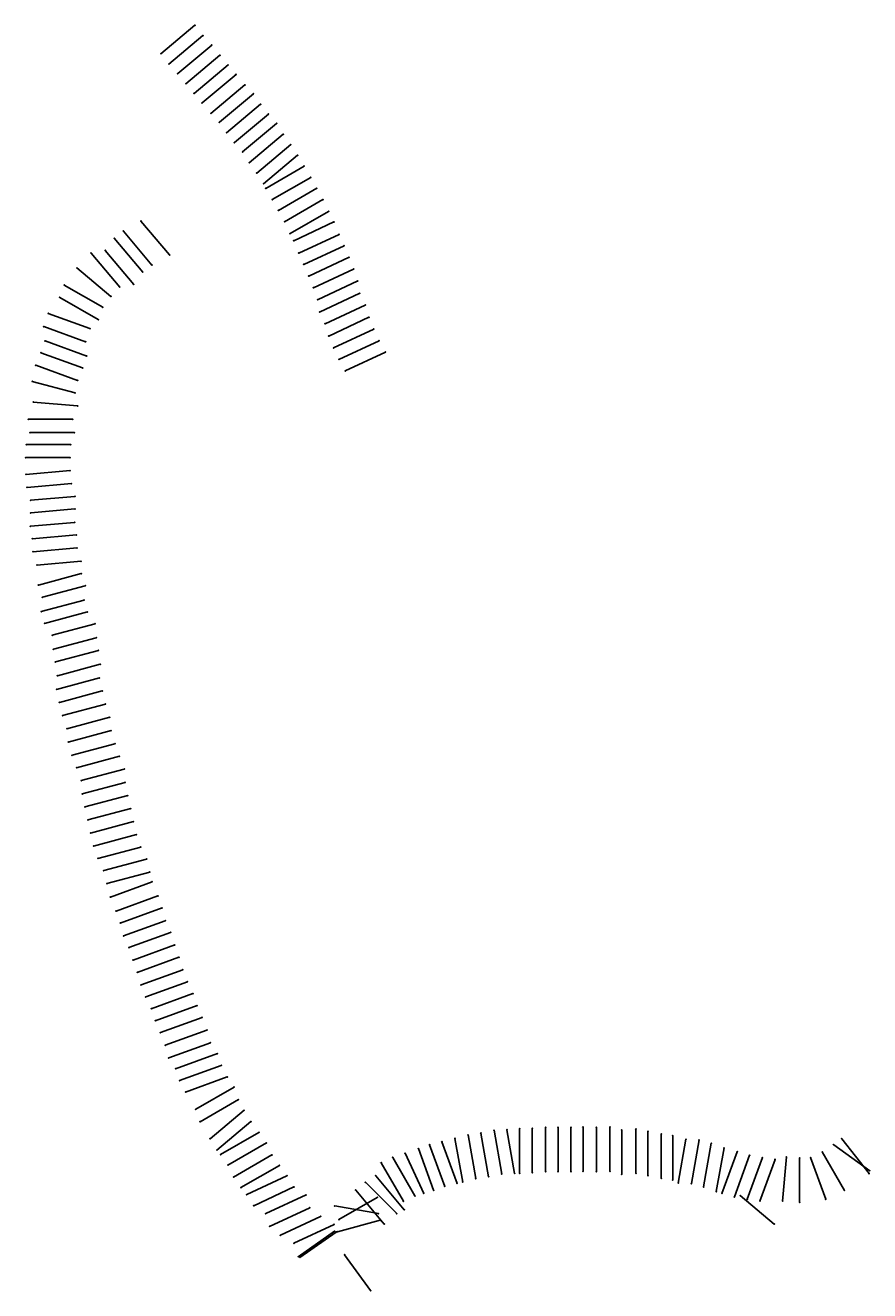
# Model space of a CAD drawing. Extents: x 1674383 to 1740985, y 236973 to 336821.
import ezdxf

# ---------------------------------------------------------------- set-up
doc = ezdxf.new("R2010")
doc.units = 0

msp = doc.modelspace()

# ---------------------------------------------------------------- linework, layer by layer
at = {"layer": 'LAYER001', "color": 1}
for p in [(1687764, 336820), (1688395, 336009), (1685082, 334571), (1689087, 335258), (1685714, 333759), (1689727, 334464), (1690375, 333696), (1686406, 333008), (1691011, 332942), (1687045, 332214), (1691704, 332113), (1687694, 331446), (1688330, 330692), (1692372, 331424), (1692936, 330596), (1689023, 329863), (1693560, 329811), (1689691, 329174), (1694208, 329079), (1690255, 328346), (1690878, 327561), (1694732, 328220), (1691527, 326829), (1695318, 327404), (1695855, 326568), (1692050, 325970), (1696376, 325706), (1692637, 325154), (1696892, 324821), (1693174, 324318), (1693345, 323956), (1697375, 323958), (1693861, 323071), (1697862, 323064), (1694344, 322208), (1698301, 322130), (1682116, 320578), (1683506, 321379), (1694831, 321314), (1698729, 321302), (1681400, 320024), (1695270, 320380), (1695557, 319823), (1699128, 320327), (1679576, 318851), (1680689, 319053), (1685756, 318698), (1695956, 318848), (1699523, 319428), (1699918, 318514), (1678459, 317678), (1684366, 317897), (1696351, 317949), (1700278, 317586), (1683650, 317342), (1696745, 317035), (1700609, 316649), (1677460, 316325), (1681826, 316169), (1682939, 316372), (1697106, 316107), (1700766, 315674), (1677101, 315352), (1680491, 314575), (1681140, 315428), (1697437, 315169), (1701197, 314747), (1676191, 314083), (1680132, 313602), (1697594, 314195), (1701491, 313779), (1675842, 313050), (1679480, 312886), (1698025, 313267), (1701872, 312847), (1675940, 311921), (1679131, 311853), (1698319, 312300), (1702290, 311935), (1675610, 310981), (1679229, 310723), (1698700, 311368), (1702790, 311032), (1675211, 310002), (1678899, 309784), (1699117, 310456), (1699618, 309553), (1674933, 308719), (1678500, 308805), (1678314, 307813), (1675015, 307088), (1678501, 306783), (1674610, 305736), (1678110, 305736), (1674741, 304685), (1678241, 304685), (1674451, 303740), (1677951, 303740), (1674411, 302715), (1677911, 302715), (1677910, 301685), (1674424, 301380), (1678015, 300658), (1674528, 300352), (1678290, 299650), (1674803, 299345), (1678292, 298654), (1674805, 298349), (1678275, 297601), (1674788, 297296), (1678411, 296613), (1674924, 296308), (1678468, 295582), (1674981, 295277), (1675298, 294227), (1678785, 294532), (1678800, 293562), (1675419, 292657), (1679105, 292597), (1675725, 291692), (1675635, 290564), (1679016, 291469), (1675900, 289623), (1679280, 290529), (1679891, 289593), (1676510, 288687), (1676596, 287589), (1679976, 288495), (1676762, 286594), (1680143, 287500), (1680296, 286402), (1676915, 285496), (1680232, 285320), (1676851, 284414), (1680451, 284303), (1677070, 283397), (1680697, 283258), (1677317, 282352), (1681042, 282218), (1677661, 281312), (1681153, 281164), (1677772, 280258), (1681451, 280135), (1678070, 279229), (1681805, 279140), (1678425, 278234), (1682180, 278134), (1678799, 277228), (1682254, 277077), (1678873, 276171), (1682464, 276046), (1679083, 275140), (1682697, 275020), (1679316, 274115), (1682914, 273985), (1679533, 273079), (1683151, 272961), (1679770, 272055), (1683485, 271983), (1680105, 271077), (1683953, 271029), (1680572, 270123), (1684198, 270005), (1680817, 269099), (1684388, 269235), (1681099, 268038), (1684836, 268125), (1681547, 266928), (1685165, 267183), (1681876, 265986), (1685425, 266166), (1682136, 264969), (1685843, 265244), (1682554, 264046), (1686167, 264261), (1682878, 263064), (1686499, 263287), (1683210, 262090), (1686797, 262296), (1683508, 261099), (1687170, 261348), (1683881, 260151), (1687604, 260417), (1684315, 259220), (1687926, 259476), (1684637, 258279), (1688322, 258536), (1685033, 257338), (1688705, 257543), (1685416, 256346), (1688983, 256533), (1689531, 255682), (1685694, 255336), (1689836, 254743), (1686242, 254485), (1690312, 253846), (1686547, 253546), (1687023, 252649), (1690856, 253038), (1691194, 252058), (1687825, 251288), (1691639, 251208), (1688162, 250308), (1692178, 250319), (1711352, 249627), (1712374, 249672), (1713372, 249745), (1714365, 249790), (1715420, 249854), (1716404, 249876), (1717423, 249869), (1718383, 249879), (1719429, 249870), (1720493, 249892), (1721431, 249653), (1722542, 249721), (1688958, 248959), (1692813, 249465), (1693397, 248628), (1707246, 248723), (1708274, 248989), (1709310, 249263), (1710315, 249408), (1723495, 249547), (1724547, 249340), (1725448, 249216), (1726487, 248917), (1727533, 248867), (1738779, 248966), (1689497, 248069), (1689782, 247715), (1693836, 247693), (1704337, 247824), (1705385, 248186), (1706273, 248485), (1728486, 248610), (1729497, 248245), (1730533, 247934), (1731507, 247660), (1737245, 247919), (1738154, 248492), (1690366, 246878), (1694423, 246855), (1702463, 247063), (1703367, 247484), (1732525, 247473), (1733528, 247331), (1734414, 247526), (1735454, 247456), (1736323, 247482), (1690805, 245943), (1695016, 246038), (1702020, 246041), (1709918, 245816), (1710923, 245961), (1711959, 246180), (1712982, 246225), (1713372, 246245), (1714365, 246290), (1715420, 246354), (1716404, 246376), (1717423, 246369), (1718383, 246379), (1719429, 246370), (1720493, 246392), (1721431, 246153), (1722542, 246221), (1723495, 246047), (1724547, 245840), (1725448, 245716), (1740934, 246208), (1740985, 246434), (1691392, 245105), (1695567, 245157), (1700449, 244914), (1701204, 245536), (1705817, 244652), (1706582, 244897), (1707471, 245197), (1708443, 245434), (1708881, 245542), (1725880, 245470), (1726925, 245420), (1727878, 245163), (1728889, 244798), (1729336, 244645), (1738995, 244888), (1691844, 244558), (1692395, 243678), (1696525, 244534), (1698786, 243669), (1702146, 244334), (1704213, 244032), (1705117, 244453), (1730310, 244371), (1730780, 244477), (1731328, 244184), (1732331, 244042), (1734109, 244039), (1735454, 243956), (1737520, 244193), (1693353, 243055), (1696819, 243523), (1697671, 242830), (1702233, 243061), (1703679, 243061), (1704270, 243360), (1693647, 242044), (1698737, 242197), (1698780, 241663), (1699115, 242584), (1702380, 242527), (1702699, 242232), (1733461, 242227), (1694499, 241351), (1695565, 240718), (1698912, 241602), (1698999, 241621), (1695913, 239655), (1699565, 239815), (1696045, 239594), (1701622, 236983)]:
    msp.add_point(p, dxfattribs=at)
at = {"layer": 'LAYER003', "color": 1, "linetype": 'CONTINUOUS'}
for p, q in [((1687764, 336820), (1685082, 334571)), ((1688395, 336009), (1685714, 333759)), ((1689087, 335258), (1686406, 333008)), ((1689727, 334464), (1687045, 332214)), ((1690375, 333696), (1687694, 331446)), ((1691011, 332942), (1688330, 330692)), ((1691704, 332113), (1689023, 329863)), ((1692372, 331424), (1689691, 329174)), ((1692936, 330596), (1690255, 328346)), ((1693560, 329811), (1690878, 327561)), ((1694208, 329079), (1691527, 326829)), ((1694732, 328220), (1692050, 325970)), ((1695318, 327404), (1692637, 325154)), ((1695855, 326568), (1693174, 324318)), ((1696376, 325706), (1693345, 323956)), ((1696892, 324821), (1693861, 323071)), ((1697375, 323958), (1694344, 322208)), ((1697862, 323064), (1694831, 321314)), ((1698301, 322130), (1695270, 320380)), ((1684366, 317897), (1682116, 320578)), ((1685756, 318698), (1683506, 321379)), ((1698729, 321302), (1695557, 319823)), ((1683650, 317342), (1681400, 320024)), ((1699128, 320327), (1695956, 318848)), ((1681826, 316169), (1679576, 318851)), ((1682939, 316372), (1680689, 319053)), ((1699523, 319428), (1696351, 317949)), ((1699918, 318514), (1696745, 317035)), ((1681140, 315428), (1678459, 317678)), ((1700278, 317586), (1697106, 316107)), ((1700609, 316649), (1697437, 315169)), ((1680491, 314575), (1677460, 316325)), ((1700766, 315674), (1697594, 314195)), ((1680132, 313602), (1677101, 315352)), ((1701197, 314747), (1698025, 313267)), ((1679480, 312886), (1676191, 314083)), ((1701491, 313779), (1698319, 312300)), ((1679131, 311853), (1675842, 313050)), ((1701872, 312847), (1698700, 311368)), ((1679229, 310723), (1675940, 311921)), ((1702290, 311935), (1699117, 310456)), ((1678899, 309784), (1675610, 310981)), ((1702790, 311032), (1699618, 309553)), ((1678500, 308805), (1675211, 310002)), ((1678314, 307813), (1674933, 308719)), ((1678501, 306783), (1675015, 307088)), ((1678110, 305736), (1674610, 305736)), ((1678241, 304685), (1674741, 304685)), ((1677951, 303740), (1674451, 303740)), ((1677911, 302715), (1674411, 302715)), ((1677910, 301685), (1674424, 301380)), ((1678015, 300658), (1674528, 300352)), ((1678290, 299650), (1674803, 299345)), ((1678292, 298654), (1674805, 298349)), ((1678275, 297601), (1674788, 297296)), ((1678411, 296613), (1674924, 296308)), ((1678468, 295582), (1674981, 295277)), ((1678785, 294532), (1675298, 294227)), ((1678800, 293562), (1675419, 292657)), ((1679105, 292597), (1675725, 291692)), ((1679016, 291469), (1675635, 290564)), ((1679280, 290529), (1675900, 289623)), ((1679891, 289593), (1676510, 288687)), ((1679976, 288495), (1676596, 287589)), ((1680143, 287500), (1676762, 286594)), ((1680296, 286402), (1676915, 285496)), ((1680232, 285320), (1676851, 284414)), ((1680451, 284303), (1677070, 283397)), ((1680697, 283258), (1677317, 282352)), ((1681042, 282218), (1677661, 281312)), ((1681153, 281164), (1677772, 280258)), ((1681451, 280135), (1678070, 279229)), ((1681805, 279140), (1678425, 278234)), ((1682180, 278134), (1678799, 277228)), ((1682254, 277077), (1678873, 276171)), ((1682464, 276046), (1679083, 275140)), ((1682697, 275020), (1679316, 274115)), ((1682914, 273985), (1679533, 273079)), ((1683151, 272961), (1679770, 272055)), ((1683485, 271983), (1680105, 271077)), ((1683953, 271029), (1680572, 270123)), ((1684198, 270005), (1680817, 269099)), ((1684388, 269235), (1681099, 268038)), ((1684836, 268125), (1681547, 266928)), ((1685165, 267183), (1681876, 265986)), ((1685425, 266166), (1682136, 264969)), ((1685843, 265244), (1682554, 264046)), ((1686167, 264261), (1682878, 263064)), ((1686499, 263287), (1683210, 262090)), ((1686797, 262296), (1683508, 261099)), ((1687170, 261348), (1683881, 260151)), ((1687604, 260417), (1684315, 259220)), ((1687926, 259476), (1684637, 258279)), ((1688322, 258536), (1685033, 257338)), ((1688705, 257543), (1685416, 256346)), ((1688983, 256533), (1685694, 255336)), ((1689531, 255682), (1686242, 254485)), ((1689836, 254743), (1686547, 253546)), ((1690312, 253846), (1687023, 252649)), ((1690856, 253038), (1687825, 251288)), ((1691194, 252058), (1688162, 250308)), ((1691639, 251208), (1688958, 248959)), ((1692178, 250319), (1689497, 248069)), ((1711352, 249627), (1711959, 246180)), ((1712374, 249672), (1712982, 246225)), ((1713372, 249745), (1713372, 246245)), ((1714365, 249790), (1714365, 246290)), ((1715420, 249854), (1715420, 246354)), ((1716404, 249876), (1716404, 246376)), ((1717423, 249869), (1717423, 246369)), ((1718383, 249879), (1718383, 246379)), ((1719429, 249870), (1719429, 246370)), ((1720493, 249892), (1720493, 246392)), ((1721431, 249653), (1721431, 246153)), ((1722542, 249721), (1722542, 246221)), ((1692813, 249465), (1689782, 247715)), ((1693397, 248628), (1690366, 246878)), ((1707246, 248723), (1708443, 245434)), ((1708274, 248989), (1708881, 245542)), ((1709310, 249263), (1709918, 245816)), ((1710315, 249408), (1710923, 245961)), ((1723495, 249547), (1723495, 246047)), ((1724547, 249340), (1724547, 245840)), ((1725448, 249216), (1725448, 245716)), ((1726487, 248917), (1725880, 245470)), ((1727533, 248867), (1726925, 245420)), ((1738779, 248966), (1740934, 246208)), ((1693836, 247693), (1690805, 245943)), ((1704337, 247824), (1705817, 244652)), ((1705385, 248186), (1706582, 244897)), ((1706273, 248485), (1707471, 245197)), ((1728486, 248610), (1727878, 245163)), ((1729497, 248245), (1728889, 244798)), ((1730533, 247934), (1729336, 244645)), ((1731507, 247660), (1730310, 244371)), ((1737245, 247919), (1738995, 244888)), ((1738154, 248492), (1740985, 246434)), ((1694423, 246855), (1691392, 245105)), ((1702463, 247063), (1704213, 244032)), ((1703367, 247484), (1705117, 244453)), ((1732525, 247473), (1731328, 244184)), ((1733528, 247331), (1732331, 244042)), ((1734414, 247526), (1734109, 244039)), ((1735454, 247456), (1735454, 243956)), ((1736323, 247482), (1737520, 244193)), ((1695016, 246038), (1691844, 244558)), ((1702020, 246041), (1704270, 243360)), ((1695567, 245157), (1692395, 243678)), ((1700449, 244914), (1702699, 242232)), ((1701204, 245536), (1703679, 243061)), ((1696525, 244534), (1693353, 243055)), ((1698786, 243669), (1702233, 243061)), ((1699115, 242584), (1702146, 244334)), ((1730780, 244477), (1733461, 242227)), ((1696819, 243523), (1693647, 242044)), ((1697671, 242830), (1694499, 241351)), ((1698737, 242197), (1695565, 240718)), ((1698780, 241663), (1695913, 239655)), ((1698999, 241621), (1702380, 242527)), ((1698912, 241602), (1696045, 239594)), ((1699565, 239815), (1701622, 236983))]:
    msp.add_line(p, q, dxfattribs=at)
at = {"layer": 'LAYER003', "color": 1}
for p in [(1687764, 336820), (1688395, 336009), (1685082, 334571), (1689087, 335258), (1685714, 333759), (1689727, 334464), (1690375, 333696), (1686406, 333008), (1691011, 332942), (1687045, 332214), (1691704, 332113), (1687694, 331446), (1688330, 330692), (1692372, 331424), (1692936, 330596), (1689023, 329863), (1693560, 329811), (1689691, 329174), (1694208, 329079), (1690255, 328346), (1690878, 327561), (1694732, 328220), (1691527, 326829), (1695318, 327404), (1695855, 326568), (1692050, 325970), (1696376, 325706), (1692637, 325154), (1696892, 324821), (1693174, 324318), (1693345, 323956), (1697375, 323958), (1693861, 323071), (1697862, 323064), (1694344, 322208), (1698301, 322130), (1682116, 320578), (1683506, 321379), (1694831, 321314), (1698729, 321302), (1681400, 320024), (1695270, 320380), (1695557, 319823), (1699128, 320327), (1679576, 318851), (1680689, 319053), (1685756, 318698), (1695956, 318848), (1699523, 319428), (1699918, 318514), (1678459, 317678), (1684366, 317897), (1696351, 317949), (1700278, 317586), (1683650, 317342), (1696745, 317035), (1700609, 316649), (1677460, 316325), (1681826, 316169), (1682939, 316372), (1697106, 316107), (1700766, 315674), (1677101, 315352), (1680491, 314575), (1681140, 315428), (1697437, 315169), (1701197, 314747), (1676191, 314083), (1680132, 313602), (1697594, 314195), (1701491, 313779), (1675842, 313050), (1679480, 312886), (1698025, 313267), (1701872, 312847), (1675940, 311921), (1679131, 311853), (1698319, 312300), (1702290, 311935), (1675610, 310981), (1679229, 310723), (1698700, 311368), (1702790, 311032), (1675211, 310002), (1678899, 309784), (1699117, 310456), (1699618, 309553), (1674933, 308719), (1678500, 308805), (1678314, 307813), (1675015, 307088), (1678501, 306783), (1674610, 305736), (1678110, 305736), (1674741, 304685), (1678241, 304685), (1674451, 303740), (1677951, 303740), (1674411, 302715), (1677911, 302715), (1677910, 301685), (1674424, 301380), (1678015, 300658), (1674528, 300352), (1678290, 299650), (1674803, 299345), (1678292, 298654), (1674805, 298349), (1678275, 297601), (1674788, 297296), (1678411, 296613), (1674924, 296308), (1678468, 295582), (1674981, 295277), (1675298, 294227), (1678785, 294532), (1678800, 293562), (1675419, 292657), (1679105, 292597), (1675725, 291692), (1675635, 290564), (1679016, 291469), (1675900, 289623), (1679280, 290529), (1679891, 289593), (1676510, 288687), (1676596, 287589), (1679976, 288495), (1676762, 286594), (1680143, 287500), (1680296, 286402), (1676915, 285496), (1680232, 285320), (1676851, 284414), (1680451, 284303), (1677070, 283397), (1680697, 283258), (1677317, 282352), (1681042, 282218), (1677661, 281312), (1681153, 281164), (1677772, 280258), (1681451, 280135), (1678070, 279229), (1681805, 279140), (1678425, 278234), (1682180, 278134), (1678799, 277228), (1682254, 277077), (1678873, 276171), (1682464, 276046), (1679083, 275140), (1682697, 275020), (1679316, 274115), (1682914, 273985), (1679533, 273079), (1683151, 272961), (1679770, 272055), (1683485, 271983), (1680105, 271077), (1683953, 271029), (1680572, 270123), (1684198, 270005), (1680817, 269099), (1684388, 269235), (1681099, 268038), (1684836, 268125), (1681547, 266928), (1685165, 267183), (1681876, 265986), (1685425, 266166), (1682136, 264969), (1685843, 265244), (1682554, 264046), (1686167, 264261), (1682878, 263064), (1686499, 263287), (1683210, 262090), (1686797, 262296), (1683508, 261099), (1687170, 261348), (1683881, 260151), (1687604, 260417), (1684315, 259220), (1687926, 259476), (1684637, 258279), (1688322, 258536), (1685033, 257338), (1688705, 257543), (1685416, 256346), (1688983, 256533), (1689531, 255682), (1685694, 255336), (1689836, 254743), (1686242, 254485), (1690312, 253846), (1686547, 253546), (1687023, 252649), (1690856, 253038), (1691194, 252058), (1687825, 251288), (1691639, 251208), (1688162, 250308), (1692178, 250319), (1711352, 249627), (1712374, 249672), (1713372, 249745), (1714365, 249790), (1715420, 249854), (1716404, 249876), (1717423, 249869), (1718383, 249879), (1719429, 249870), (1720493, 249892), (1721431, 249653), (1722542, 249721), (1688958, 248959), (1692813, 249465), (1693397, 248628), (1707246, 248723), (1708274, 248989), (1709310, 249263), (1710315, 249408), (1723495, 249547), (1724547, 249340), (1725448, 249216), (1726487, 248917), (1727533, 248867), (1738779, 248966), (1689497, 248069), (1689782, 247715), (1693836, 247693), (1704337, 247824), (1705385, 248186), (1706273, 248485), (1728486, 248610), (1729497, 248245), (1730533, 247934), (1731507, 247660), (1737245, 247919), (1738154, 248492), (1690366, 246878), (1694423, 246855), (1702463, 247063), (1703367, 247484), (1732525, 247473), (1733528, 247331), (1734414, 247526), (1735454, 247456), (1736323, 247482), (1690805, 245943), (1695016, 246038), (1702020, 246041), (1709918, 245816), (1710923, 245961), (1711959, 246180), (1712982, 246225), (1713372, 246245), (1714365, 246290), (1715420, 246354), (1716404, 246376), (1717423, 246369), (1718383, 246379), (1719429, 246370), (1720493, 246392), (1721431, 246153), (1722542, 246221), (1723495, 246047), (1724547, 245840), (1725448, 245716), (1740934, 246208), (1740985, 246434), (1691392, 245105), (1695567, 245157), (1700449, 244914), (1701204, 245536), (1705817, 244652), (1706582, 244897), (1707471, 245197), (1708443, 245434), (1708881, 245542), (1725880, 245470), (1726925, 245420), (1727878, 245163), (1728889, 244798), (1729336, 244645), (1738995, 244888), (1691844, 244558), (1692395, 243678), (1696525, 244534), (1698786, 243669), (1702146, 244334), (1704213, 244032), (1705117, 244453), (1730310, 244371), (1730780, 244477), (1731328, 244184), (1732331, 244042), (1734109, 244039), (1735454, 243956), (1737520, 244193), (1693353, 243055), (1696819, 243523), (1697671, 242830), (1702233, 243061), (1703679, 243061), (1704270, 243360), (1693647, 242044), (1698737, 242197), (1698780, 241663), (1699115, 242584), (1702380, 242527), (1702699, 242232), (1733461, 242227), (1694499, 241351), (1695565, 240718), (1698912, 241602), (1698999, 241621), (1695913, 239655), (1699565, 239815), (1696045, 239594), (1701622, 236983)]:
    msp.add_point(p, dxfattribs=at)

# ---------------------------------------------------------------- texts
at = {"layer": 'LAYER002', "color": 1}
for s, p in [('R001 93 13.37', (1687634, 336810)), ('R002 73 10.84', (1688265, 335999)), ('BLS', (1685052, 334561)), ('R003 83 12.60', (1688957, 335248)), ('BLS', (1685684, 333749)), ('R004 73 10.11', (1689596, 334454)), ('R005 73  9.08', (1690245, 333686)), ('BLS', (1686376, 332998)), ('R006 73  9.82', (1690881, 332932)), ('BLS', (1687015, 332204)), ('R007 83 15.16', (1691574, 332103)), ('BLS', (1687664, 331436)), ('BLS', (1688300, 330682)), ('R008 83 12.61', (1692242, 331414)), ('R009 73  9.18', (1692806, 330586)), ('BLS', (1688993, 329853)), ('R010 73  8.96', (1693429, 329801)), ('BLS', (1689661, 329164)), ('R011 97 10.94', (1694078, 329069)), ('BLS', (1690225, 328336)), ('BLS', (1690848, 327551)), ('R012 73  7.98', (1694602, 328210)), ('BLS', (1691497, 326819)), ('R013 73  8.30', (1695188, 327394)), ('R014 73  8.66', (1695725, 326557)), ('BLS', (1692020, 325960)), ('R015 73  8.86', (1696246, 325696)), ('BLS', (1692607, 325144)), ('R016 73  8.65', (1696762, 324811)), ('BLS', (1693143, 324308)), ('BLS', (1693315, 323946)), ('R017 73  9.03', (1697245, 323948)), ('BLS', (1693831, 323061)), ('R018 73  7.52', (1697732, 323054)), ('BLS', (1694314, 322198)), ('R019 73  6.82', (1698171, 322120)), ('BLS', (1682086, 320568)), ('BLS', (1683476, 321369)), ('BLS', (1694801, 321304)), ('R020 73  9.70', (1698599, 321292)), ('BLS', (1681370, 320014)), ('BLS', (1695240, 320370)), ('BLS', (1695527, 319813)), ('R021 73  7.74', (1698998, 320317)), ('BLS', (1679546, 318841)), ('BLS', (1680659, 319043)), ('R032 73 16.76', (1685626, 318688)), ('BLS', (1695926, 318838)), ('R022 73  8.84', (1699393, 319418)), ('R023 73  7.12', (1699788, 318504)), ('BLS', (1678429, 317668)), ('R033 73 14.65', (1684236, 317887)), ('BLS', (1696321, 317939)), ('R024 73  7.72', (1700148, 317576)), ('R034 73 17.55', (1683520, 317332)), ('BLS', (1696715, 317025)), ('R025 73  7.30', (1700479, 316639)), ('BLS', (1677430, 316314)), ('R036 73 21.15', (1681696, 316159)), ('R035 73 15.95', (1682809, 316362)), ('BLS', (1697076, 316096)), ('R026 93  8.42', (1700636, 315664)), ('BLS', (1677071, 315342)), ('R038 73 15.45', (1680361, 314564)), ('R037 73 13.15', (1681010, 315418)), ('BLS', (1697407, 315159)), ('R027 93  7.29', (1701067, 314736)), ('BLS', (1676161, 314073)), ('R039 97 29.15', (1680002, 313592)), ('BLS', (1697564, 314185)), ('R028 73  4.86', (1701361, 313769)), ('BLS', (1675812, 313040)), ('R040 97 11.25', (1679350, 312876)), ('BLS', (1697995, 313257)), ('R029 73  7.17', (1701742, 312837)), ('BLS', (1675910, 311910)), ('R041 73 21.35', (1679001, 311843)), ('BLS', (1698289, 312290)), ('R030 73  9.72', (1702160, 311925)), ('BLS', (1675580, 310971)), ('R042 97 27.54', (1679099, 310713)), ('BLS', (1698670, 311358)), ('R031 73 10.35', (1702660, 311022)), ('BLS', (1675181, 309992)), ('R043 83 29.04', (1678769, 309774)), ('BLS', (1699087, 310446)), ('BLS', (1699588, 309543)), ('BLS', (1674903, 308708)), ('R044 73 26.11', (1678370, 308795)), ('R045 93 23.11', (1678184, 307803)), ('BLS', (1674984, 307078)), ('R046 83 26.04', (1678371, 306773)), ('BLS', (1674580, 305726)), ('R047 73 14.44', (1677980, 305726)), ('BLS', (1674711, 304675)), ('R048 97 25.74', (1678111, 304675)), ('BLS', (1674421, 303730)), ('R049    20.94', (1677821, 303730)), ('BLS', (1674381, 302705)), ('R050 83 27.74', (1677781, 302705)), ('R051    28.04', (1677780, 301675)), ('BLS', (1674394, 301370)), ('R052 83 27.34', (1677885, 300648)), ('BLS', (1674498, 300342)), ('R053 83 37.64', (1678160, 299640)), ('BLS', (1674773, 299335)), ('R054 83 27.04', (1678162, 298644)), ('BLS', (1674775, 298339)), ('R055 97 25.04', (1678145, 297591)), ('BLS', (1674758, 297286)), ('R056 83 25.34', (1678281, 296603)), ('BLS', (1674894, 296298)), ('R057 97 28.34', (1678338, 295572)), ('BLS', (1674951, 295267)), ('BLS', (1675268, 294217)), ('R058 83 44.84', (1678655, 294522)), ('R059 83 38.84', (1678670, 293552)), ('BLS', (1675389, 292647)), ('R060 97 48.74', (1678975, 292587)), ('BLS', (1675695, 291682)), ('BLS', (1675605, 290554)), ('R061 93 10.44', (1678886, 291459)), ('BLS', (1675869, 289613)), ('R062    30.59', (1679150, 290519)), ('R063 83 33.78', (1679761, 289583)), ('BLS', (1676480, 288677)), ('BLS', (1676566, 287579)), ('R064 97 28.23', (1679846, 288485)), ('BLS', (1676732, 286584)), ('R065 97 16.93', (1680013, 287490)), ('R066 83 35.73', (1680166, 286392)), ('BLS', (1676885, 285486)), ('R067 83 24.16', (1680102, 285310)), ('BLS', (1676821, 284404)), ('R068 83 14.08', (1680321, 284293)), ('BLS', (1677040, 283387)), ('R069 83  4.18', (1680567, 283248)), ('BLS', (1677286, 282342)), ('R070 83  5.30', (1680912, 282208)), ('BLS', (1677631, 281302)), ('R071 83 10.19', (1681023, 281154)), ('BLS', (1677742, 280248)), ('R072 83  4.10', (1681321, 280125)), ('BLS', (1678040, 279219)), ('R073 97  4.13', (1681675, 279130)), ('BLS', (1678395, 278224)), ('R074 83 14.56', (1682050, 278124)), ('BLS', (1678769, 277218)), ('R075 97 19.23', (1682124, 277067)), ('BLS', (1678843, 276161)), ('R076 97 10.73', (1682334, 276036)), ('BLS', (1679053, 275130)), ('R077 93 13.31', (1682567, 275010)), ('BLS', (1679286, 274105)), ('R078 93 21.89', (1682784, 273975)), ('BLS', (1679503, 273069)), ('R079 93 19.87', (1683021, 272951)), ('BLS', (1679740, 272045)), ('R080 83 21.83', (1683355, 271973)), ('BLS', (1680075, 271067)), ('R081 97  9.33', (1683823, 271019)), ('BLS', (1680542, 270113)), ('R082 83 18.59', (1684068, 269995)), ('BLS', (1680787, 269089)), ('R083 97 14.73', (1684258, 269225)), ('BLS', (1681069, 268028)), ('R084 83 15.82', (1684706, 268115)), ('BLS', (1681517, 266918)), ('R085 83 16.09', (1685035, 267173)), ('BLS', (1681846, 265976)), ('R086 97 22.63', (1685295, 266156)), ('BLS', (1682106, 264959)), ('R087 83 20.07', (1685713, 265234)), ('BLS', (1682524, 264036)), ('R088 83 17.33', (1686037, 264251)), ('BLS', (1682848, 263054)), ('R089 83 21.80', (1686369, 263277)), ('BLS', (1683180, 262080)), ('R090 83 17.42', (1686667, 262286)), ('BLS', (1683478, 261089)), ('R091 83 20.32', (1687040, 261338)), ('BLS', (1683851, 260141)), ('R092 97  8.92', (1687474, 260407)), ('BLS', (1684285, 259210)), ('R093 97 12.12', (1687796, 259466)), ('BLS', (1684607, 258269)), ('R094 97 13.32', (1688192, 258526)), ('BLS', (1685003, 257328)), ('R095 97  9.52', (1688575, 257533)), ('BLS', (1685386, 256336)), ('R096 97  8.62', (1688853, 256523)), ('R097 93 12.95', (1689401, 255672)), ('BLS', (1685664, 255326)), ('R098 83 13.59', (1689706, 254733)), ('BLS', (1686212, 254475)), ('R099 83 15.90', (1690182, 253836)), ('BLS', (1686517, 253536)), ('BLS', (1686993, 252639)), ('R100 97 16.62', (1690726, 253028)), ('R101 97 15.62', (1691064, 252048)), ('BLS', (1687795, 251278)), ('R102 97  7.62', (1691509, 251198)), ('BLS', (1688132, 250298)), ('R103 97  8.92', (1692048, 250309)), ('R133 93  8.42', (1711222, 249617)), ('R134 73 11.78', (1712244, 249662)), ('R135 93  8.46', (1713242, 249735)), ('R136 73 11.54', (1714235, 249780)), ('R137 93  9.37', (1715289, 249844)), ('R138 93  8.19', (1716274, 249866)), ('R139 93  7.98', (1717293, 249859)), ('R140 93  7.57', (1718253, 249869)), ('R141 93  6.33', (1719299, 249860)), ('R142 83  8.90', (1720363, 249882)), ('R143 93  7.50', (1721300, 249643)), ('R144 83  7.12', (1722411, 249711)), ('BLS', (1688928, 248949)), ('R104 83 11.05', (1692683, 249455)), ('R105 97  5.12', (1693267, 248618)), ('R129 73 13.79', (1707116, 248713)), ('R130 73 14.85', (1708144, 248978)), ('R131 93 11.49', (1709180, 249253)), ('R132 93  8.12', (1710185, 249398)), ('R145 97  7.61', (1723365, 249537)), ('R146 73  7.36', (1724417, 249330)), ('R147 73  7.71', (1725318, 249206)), ('R148 93  8.08', (1726357, 248907)), ('R149 73  5.80', (1727403, 248857)), ('R161 93 21.90', (1738649, 248956)), ('BLS', (1689467, 248059)), ('BLS', (1689752, 247705)), ('R106 97  3.82', (1693706, 247683)), ('R126 73 10.31', (1704207, 247814)), ('R127 73 10.38', (1705255, 248176)), ('R128 73 11.15', (1706143, 248475)), ('R150 93  7.96', (1728356, 248600)), ('R151 93  7.20', (1729367, 248235)), ('R152 93  7.27', (1730403, 247924)), ('R153 83  7.17', (1731377, 247650)), ('R159 73 12.96', (1737115, 247909)), ('R160 93 13.31', (1738024, 248482)), ('BLS', (1690336, 246868)), ('R107 97  5.92', (1694293, 246845)), ('R124 73 10.10', (1702333, 247053)), ('R125 73 12.87', (1703237, 247474)), ('R154 97  6.01', (1732395, 247463)), ('R155 73 14.72', (1733398, 247321)), ('R156 73  9.98', (1734284, 247516)), ('R157 83  8.44', (1735324, 247446)), ('R158 93  8.18', (1736192, 247472)), ('BLS', (1690775, 245933)), ('R108 97  5.02', (1694886, 246028)), ('R123 93  5.51', (1701890, 246031)), ('BLS', (1709888, 245806)), ('BLS', (1710893, 245951)), ('BLS', (1711929, 246170)), ('BLS', (1712952, 246215)), ('BLS', (1713342, 246235)), ('BLS', (1714335, 246280)), ('BLS', (1715389, 246344)), ('BLS', (1716374, 246366)), ('BLS', (1717393, 246359)), ('BLS', (1718353, 246369)), ('BLS', (1719399, 246360)), ('BLS', (1720463, 246382)), ('BLS', (1721400, 246143)), ('BLS', (1722511, 246211)), ('BLS', (1723465, 246037)), ('BLS', (1724517, 245830)), ('BLS', (1725418, 245706)), ('BLS', (1740904, 246198)), ('BLS', (1740955, 246424)), ('BLS', (1691362, 245095)), ('R109 97  6.62', (1695437, 245147)), ('R121 93  5.14', (1700319, 244904)), ('R122 93  5.13', (1701074, 245526)), ('BLS', (1705786, 244642)), ('BLS', (1706552, 244887)), ('BLS', (1707440, 245187)), ('BLS', (1708413, 245424)), ('BLS', (1708851, 245532)), ('BLS', (1725849, 245460)), ('BLS', (1726895, 245410)), ('BLS', (1727848, 245153)), ('BLS', (1728859, 244788)), ('BLS', (1729306, 244635)), ('BLS', (1738965, 244878)), ('BLS', (1691814, 244548)), ('BLS', (1692365, 243668)), ('R110 97  6.72', (1696395, 244524)), ('R119 73  4.72', (1698656, 243659)), ('BLS', (1702116, 244324)), ('BLS', (1704183, 244022)), ('BLS', (1705087, 244443)), ('BLS', (1730280, 244361)), ('R120 73  4.77', (1730650, 244467)), ('BLS', (1731298, 244174)), ('BLS', (1732301, 244032)), ('BLS', (1734079, 244029)), ('BLS', (1735424, 243946)), ('BLS', (1737490, 244183)), ('BLS', (1693323, 243045)), ('R111 97  4.92', (1696689, 243513)), ('R112 97  4.02', (1697541, 242820)), ('BLS', (1702203, 243051)), ('BLS', (1703649, 243051)), ('BLS', (1704240, 243350)), ('BLS', (1693617, 242034)), ('R113 97  4.22', (1698607, 242187)), ('R114     4.75', (1698650, 241653)), ('R118     4.13', (1698985, 242574)), ('BLS', (1702350, 242517)), ('BLS', (1702669, 242222)), ('BLS', (1733431, 242217)), ('BLS', (1694469, 241341)), ('BLS', (1695535, 240708)), ('R115     4.42', (1698782, 241592)), ('R117     3.81', (1698869, 241611)), ('BLS', (1695883, 239645)), ('R116     5.99', (1699435, 239805)), ('BLS', (1696015, 239584)), ('BLS', (1701592, 236973))]:
    msp.add_text(s, height=10, dxfattribs=at).set_placement(p)
at = {"layer": 'LAYER003', "color": 1}
for s, rotation, p in [('S50%%D00\'00.00"W 3500.00', -140, (1686511, 335762)), ('S50%%D00\'00.00"W 3500.00', -140, (1687142, 334951)), ('S50%%D00\'00.00"W 3500.00', -140, (1687834, 334200)), ('S50%%D00\'00.00"W 3500.00', -140, (1688473, 333406)), ('S50%%D00\'00.00"W 3500.00', -140, (1689122, 332638)), ('S50%%D00\'00.00"W 3500.00', -140, (1689758, 331884)), ('S50%%D00\'00.00"W 3500.00', -140, (1690451, 331055)), ('S50%%D00\'00.00"W 3500.00', -140, (1691119, 330366)), ('S50%%D00\'00.00"W 3500.00', -140, (1691683, 329538)), ('S50%%D00\'00.00"W 3500.00', -140, (1692306, 328753)), ('S50%%D00\'00.00"W 3500.00', -140, (1692955, 328021)), ('S50%%D00\'00.00"W 3500.00', -140, (1693479, 327162)), ('S50%%D00\'00.00"W 3500.00', -140, (1694065, 326346)), ('S50%%D00\'00.00"W 3500.00', -140, (1694602, 325509)), ('S60%%D00\'00.00"W 3500.00', -150, (1694959, 324881)), ('S60%%D00\'00.00"W 3500.00', -150, (1695474, 323996)), ('S60%%D00\'00.00"W 3500.00', -150, (1695958, 323134)), ('S60%%D00\'00.00"W 3500.00', -150, (1696445, 322239)), ('S60%%D00\'00.00"W 3500.00', -150, (1696883, 321306)), ('S65%%D00\'00.00"W 3500.00', -155, (1697245, 320605)), ('N40%%D00\'00.00"W 3500.00', 130, (1684698, 319951)), ('S65%%D00\'00.00"W 3500.00', -155, (1697644, 319629)), ('N40%%D00\'00.00"W 3500.00', 130, (1682592, 318596)), ('N40%%D00\'00.00"W 3500.00', 130, (1683308, 319150)), ('S65%%D00\'00.00"W 3500.00', -155, (1698039, 318730)), ('N40%%D00\'00.00"W 3500.00', 130, (1680768, 317423)), ('N40%%D00\'00.00"W 3500.00', 130, (1681881, 317625)), ('S65%%D00\'00.00"W 3500.00', -155, (1698433, 317817)), ('N50%%D00\'00.00"W 3500.00', 140, (1679881, 316478)), ('S65%%D00\'00.00"W 3500.00', -155, (1698793, 316888)), ('S65%%D00\'00.00"W 3500.00', -155, (1699125, 315951)), ('N60%%D00\'00.00"W 3500.00', 150, (1679068, 315390)), ('S65%%D00\'00.00"W 3500.00', -155, (1699282, 314977)), ('N60%%D00\'00.00"W 3500.00', 150, (1678710, 314418)), ('S65%%D00\'00.00"W 3500.00', -155, (1699713, 314049)), ('N70%%D00\'00.00"W 3500.00', 160, (1677937, 313442)), ('S65%%D00\'00.00"W 3500.00', -155, (1700007, 313081)), ('N70%%D00\'00.00"W 3500.00', 160, (1677588, 312409)), ('S65%%D00\'00.00"W 3500.00', -155, (1700387, 312150)), ('N70%%D00\'00.00"W 3500.00', 160, (1677686, 311280)), ('S65%%D00\'00.00"W 3500.00', -155, (1700805, 311237)), ('N70%%D00\'00.00"W 3500.00', 160, (1677356, 310340)), ('S65%%D00\'00.00"W 3500.00', -155, (1701306, 310335)), ('N70%%D00\'00.00"W 3500.00', 160, (1676957, 309361)), ('N75%%D00\'00.00"W 3500.00', 165, (1676728, 308232)), ('N85%%D00\'00.00"W 3500.00', 175, (1676867, 306921)), ('WEST 3500.00', -180, (1676420, 305731)), ('WEST 3500.00', -180, (1676551, 304680)), ('WEST 3500.00', -180, (1676261, 303735)), ('WEST 3500.00', -180, (1676221, 302710)), ('S85%%D00\'00.00"W 3500.00', -175, (1676277, 301537)), ('S85%%D00\'00.00"W 3500.00', -175, (1676381, 300510)), ('S85%%D00\'00.00"W 3500.00', -175, (1676657, 299503)), ('S85%%D00\'00.00"W 3500.00', -175, (1676658, 298506)), ('S85%%D00\'00.00"W 3500.00', -175, (1676641, 297453)), ('S85%%D00\'00.00"W 3500.00', -175, (1676777, 296465)), ('S85%%D00\'00.00"W 3500.00', -175, (1676835, 295434)), ('S85%%D00\'00.00"W 3500.00', -175, (1677151, 294384)), ('S75%%D00\'00.00"W 3500.00', -165, (1677217, 293133)), ('S75%%D00\'00.00"W 3500.00', -165, (1677522, 292168)), ('S75%%D00\'00.00"W 3500.00', -165, (1677433, 291040)), ('S75%%D00\'00.00"W 3500.00', -165, (1677697, 290100)), ('S75%%D00\'00.00"W 3500.00', -165, (1678308, 289164)), ('S75%%D00\'00.00"W 3500.00', -165, (1678394, 288065)), ('S75%%D00\'00.00"W 3500.00', -165, (1678560, 287070)), ('S75%%D00\'00.00"W 3500.00', -165, (1678713, 285972)), ('S75%%D00\'00.00"W 3500.00', -165, (1678649, 284891)), ('S75%%D00\'00.00"W 3500.00', -165, (1678868, 283874)), ('S75%%D00\'00.00"W 3500.00', -165, (1679114, 282829)), ('S75%%D00\'00.00"W 3500.00', -165, (1679459, 281789)), ('S75%%D00\'00.00"W 3500.00', -165, (1679570, 280735)), ('S75%%D00\'00.00"W 3500.00', -165, (1679868, 279706)), ('S75%%D00\'00.00"W 3500.00', -165, (1680223, 278711)), ('S75%%D00\'00.00"W 3500.00', -165, (1680597, 277704)), ('S75%%D00\'00.00"W 3500.00', -165, (1680671, 276648)), ('S75%%D00\'00.00"W 3500.00', -165, (1680881, 275616)), ('S75%%D00\'00.00"W 3500.00', -165, (1681114, 274591)), ('S75%%D00\'00.00"W 3500.00', -165, (1681331, 273555)), ('S75%%D00\'00.00"W 3500.00', -165, (1681568, 272532)), ('S75%%D00\'00.00"W 3500.00', -165, (1681903, 271554)), ('S75%%D00\'00.00"W 3500.00', -165, (1682370, 270600)), ('S75%%D00\'00.00"W 3500.00', -165, (1682615, 269576)), ('S70%%D00\'00.00"W 3500.00', -160, (1682849, 268670)), ('S70%%D00\'00.00"W 3500.00', -160, (1683297, 267560)), ('S70%%D00\'00.00"W 3500.00', -160, (1683626, 266618)), ('S70%%D00\'00.00"W 3500.00', -160, (1683886, 265601)), ('S70%%D00\'00.00"W 3500.00', -160, (1684304, 264678)), ('S70%%D00\'00.00"W 3500.00', -160, (1684628, 263696)), ('S70%%D00\'00.00"W 3500.00', -160, (1684960, 262722)), ('S70%%D00\'00.00"W 3500.00', -160, (1685257, 261730)), ('S70%%D00\'00.00"W 3500.00', -160, (1685630, 260782)), ('S70%%D00\'00.00"W 3500.00', -160, (1686065, 259851)), ('S70%%D00\'00.00"W 3500.00', -160, (1686387, 258910)), ('S70%%D00\'00.00"W 3500.00', -160, (1686782, 257970)), ('S70%%D00\'00.00"W 3500.00', -160, (1687165, 256977)), ('S70%%D00\'00.00"W 3500.00', -160, (1687444, 255968)), ('S70%%D00\'00.00"W 3500.00', -160, (1687991, 255116)), ('S70%%D00\'00.00"W 3500.00', -160, (1688297, 254178)), ('S70%%D00\'00.00"W 3500.00', -160, (1688773, 253281)), ('S60%%D00\'00.00"W 3500.00', -150, (1689439, 252213)), ('S60%%D00\'00.00"W 3500.00', -150, (1689776, 251233)), ('S50%%D00\'00.00"W 3500.00', -140, (1690386, 250150)), ('S50%%D00\'00.00"W 3500.00', -140, (1690925, 249261)), ('S60%%D00\'00.00"W 3500.00', -150, (1691395, 248641)), ('S60%%D00\'00.00"W 3500.00', -150, (1691979, 247803)), ('S10%%D00\'00.00"E 3500.00', -80, (1709600, 247648)), ('S10%%D00\'00.00"E 3500.00', -80, (1710605, 247794)), ('S10%%D00\'00.00"E 3500.00', -80, (1711641, 248013)), ('S10%%D00\'00.00"E 3500.00', -80, (1712664, 248058)), ('SOUTH 3500.00', -90, (1713377, 248060)), ('SOUTH 3500.00', -90, (1714370, 248105)), ('SOUTH 3500.00', -90, (1715425, 248169)), ('SOUTH 3500.00', -90, (1716409, 248191)), ('SOUTH 3500.00', -90, (1717428, 248184)), ('SOUTH 3500.00', -90, (1718388, 248194)), ('SOUTH 3500.00', -90, (1719434, 248185)), ('SOUTH 3500.00', -90, (1720498, 248207)), ('SOUTH 3500.00', -90, (1721436, 247968)), ('SOUTH 3500.00', -90, (1722547, 248036)), ('SOUTH 3500.00', -90, (1723500, 247862)), ('SOUTH 3500.00', -90, (1724552, 247655)), ('S38%%D00\'00.00"E 3500.00', -52, (1739793, 247677)), ('S60%%D00\'00.00"W 3500.00', -150, (1692418, 246869)), ('S20%%D00\'00.00"E 3500.00', -70, (1705951, 246647)), ('S20%%D00\'00.00"E 3500.00', -70, (1706839, 246946)), ('S20%%D00\'00.00"E 3500.00', -70, (1707811, 247184)), ('S10%%D00\'00.00"E 3500.00', -80, (1708563, 247374)), ('SOUTH 3500.00', -90, (1725453, 247531)), ('S10%%D00\'00.00"W 3500.00', -100, (1726207, 247301)), ('S10%%D00\'00.00"W 3500.00', -100, (1727253, 247251)), ('S10%%D00\'00.00"W 3500.00', -100, (1728206, 246994)), ('S10%%D00\'00.00"W 3500.00', -100, (1729217, 246629)), ('S54%%D00\'00.00"E 3500.00', -36, (1739484, 247532)), ('S60%%D00\'00.00"W 3500.00', -150, (1693005, 246031)), ('S30%%D00\'00.00"E 3500.00', -60, (1703287, 245645)), ('S30%%D00\'00.00"E 3500.00', -60, (1704192, 246066)), ('S25%%D00\'00.00"E 3500.00', -65, (1705035, 246340)), ('S20%%D00\'00.00"W 3500.00', -110, (1729976, 246391)), ('S20%%D00\'00.00"W 3500.00', -110, (1730951, 246117)), ('S20%%D00\'00.00"W 3500.00', -110, (1731968, 245930)), ('S20%%D00\'00.00"W 3500.00', -110, (1732972, 245788)), ('S05%%D00\'00.00"W 3500.00', -95, (1734276, 245892)), ('SOUTH 3500.00', -90, (1735459, 245771)), ('S20%%D00\'00.00"E 3500.00', -70, (1736888, 245943)), ('S30%%D00\'00.00"E 3500.00', -60, (1738069, 246501)), ('S65%%D00\'00.00"W 3500.00', -155, (1693532, 245340)), ('S40%%D00\'00.00"E 3500.00', -50, (1703078, 244788)), ('S65%%D00\'00.00"W 3500.00', -155, (1694083, 244459)), ('S65%%D00\'00.00"W 3500.00', -155, (1695041, 243837)), ('S40%%D00\'00.00"E 3500.00', -50, (1701507, 243660)), ('S45%%D00\'00.00"E 3500.00', -45, (1702368, 244380)), ('S65%%D00\'00.00"W 3500.00', -155, (1695335, 242826)), ('S80%%D00\'00.00"E 3500.00', -10, (1700402, 243389)), ('N60%%D00\'00.00"E 3500.00', 30, (1700532, 243408)), ('S50%%D00\'00.00"E 3500.00', -40, (1732040, 243427)), ('S65%%D00\'00.00"W 3500.00', -155, (1696187, 242132)), ('N75%%D00\'00.00"E 3500.00', 15, (1700582, 242051)), ('S65%%D00\'00.00"W 3500.00', -155, (1697253, 241499)), ('S55%%D00\'00.00"W 3500.00', -145, (1697440, 240718)), ('S55%%D00\'00.00"W 3500.00', -145, (1697572, 240657)), ('S36%%D00\'00.00"E 3500.00', -54, (1700533, 238491))]:
    msp.add_text(s, height=10, rotation=rotation, dxfattribs=at).set_placement(p)

doc.saveas('drawing.dxf')
